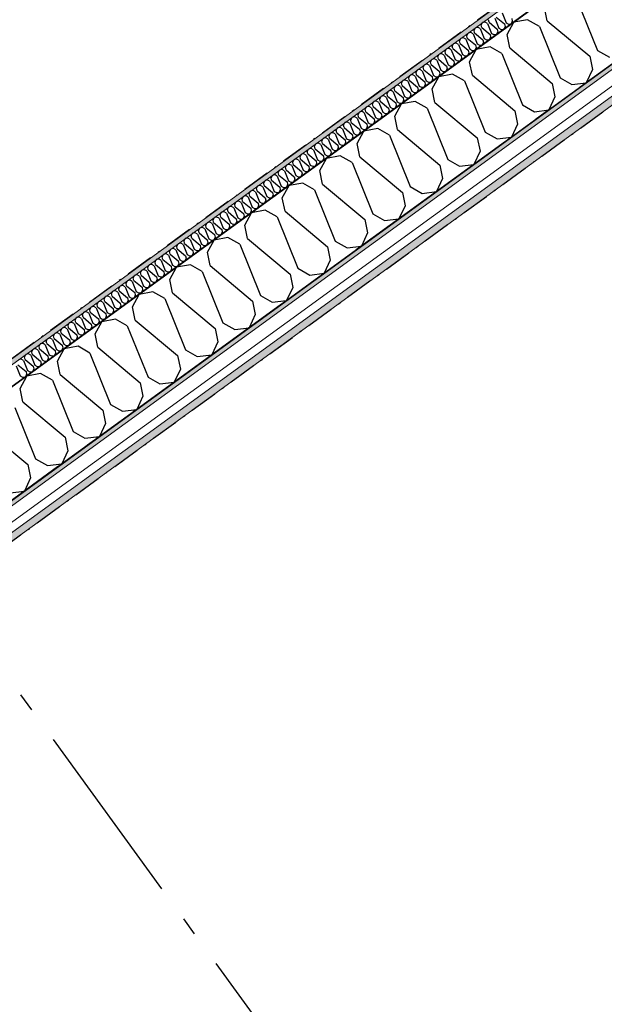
# Model space of a CAD drawing. Header units: millimetres. Extents: x -150 to 340869, y -1115 to 365939.
# Tile 133 of 193: x 327827 to 329411, y 334200 to 336868. Entities that reach past the tile are written whole.
import ezdxf
from ezdxf.enums import TextEntityAlignment as Align

# ---------------------------------------------------------------- set-up
doc = ezdxf.new("R2010")
doc.units = ezdxf.units.MM
doc.header["$LTSCALE"] = 0.5
doc.header["$MEASUREMENT"] = 0
for name, pattern in [('Akselinje', [1500, 1000, -200, 100, -200]), ('Over snittplan', [260, 150, -50, 10, -50]), ('PLINE', [0])]:
    doc.linetypes.add(name, pattern=pattern)
for name, color, linetype in [('232- Ikke-bærende yttervegger (Skravur)(Nye konstruksjoner)', 7, 'Continuous'), ('232- Ikke-bærende yttervegger(Nye konstruksjoner)', 7, 'Continuous'), ('255- Gulvoverflate(Nye konstruksjoner)', 7, 'Continuous'), ('82-- Modullinjer(Nye konstruksjoner)', 7, 'Continuous'), ('842-M___1_50 Målsetting bygning(Nye konstruksjoner)', 7, 'Continuous')]:
    doc.layers.add(name, color=color, linetype=linetype)
doc.layers.add('235- Utvendig kledning og overflate(Nye konstruksjoner)', color=7, linetype='Continuous', lineweight=0)
doc.layers.add('236- Innvendig kledning og overflate(Nye konstruksjoner)', color=7, linetype='Continuous', lineweight=0)
doc.styles.add('GENERATED_STYLE_2', font='arial.ttf')
doc.styles.add('GENERATED_STYLE_4', font='arial.ttf')
doc.dimstyles.new('GENERATED_STYLE__3', dxfattribs={"dimtxt": 100, "dimasz": 95, "dimexe": 0.18, "dimexo": 0.0625, "dimgap": 0, "dimtad": 1, "dimdec": 0, "dimzin": 0, "dimdsep": 46, "dimtxsty": 'GENERATED_STYLE_2', "dimblk": 'ARROWHEAD_6', "dimblk1": 'ARROWHEAD_6', "dimblk2": 'ARROWHEAD_6', "dimcen": 0.09, "dimse1": 1, "dimse2": 1, "dimclrd": 256, "dimclre": 256, "dimclrt": 256, "dimadec": 1, "dimazin": 0, "dimtfac": 1, "dimtdec": 4, "dimtmove": 0, "dimatfit": 3, "dimfxl": 1, "dimtolj": 1, "dimtzin": 0, "dimarcsym": 0})
pattern_1 = [(0, (0, 0), (0, 43.30127), [0, -25]), (0, (12.5, 21.65), (0, 43.30127), [0, -25])]

# ---------------------------------------------------------------- blocks, each defined once
blk = doc.blocks.new('*X57')
at = {"layer": '232- Ikke-bærende yttervegger (Skravur)(Nye konstruksjoner)', "linetype": 'PLINE'}
for p, q in [((329099, 336860.6), (329097.6, 336867.6)), ((329114.5, 336871.8), (329125.4, 336844.9)), ((329118.6, 336874.8), (329140.9, 336856.2)), ((329134.1, 336886.1), (329145, 336859.2)), ((329160.5, 336870.5), (329161.9, 336863.5)), ((329058.3, 336839), (329061.8, 336845.5)), ((329059.7, 336832), (329058.3, 336839)), ((329069, 336846.8), (329061.8, 336845.5)), ((329075.2, 336843.3), (329069, 336846.8)), ((329075.2, 336843.3), (329086.1, 336816.4)), ((329077.9, 336853.3), (329081.4, 336859.7)), ((329079.3, 336846.3), (329077.9, 336853.3)), ((329079.3, 336846.3), (329101.6, 336827.7)), ((329088.6, 336861.1), (329081.4, 336859.7)), ((329094.9, 336857.6), (329088.6, 336861.1)), ((329094.9, 336857.6), (329105.7, 336830.6)), ((329099, 336860.6), (329121.2, 336841.9)), ((329121.2, 336841.9), (329122.7, 336834.9)), ((329125.4, 336844.9), (329131.6, 336841.4)), ((329131.6, 336841.4), (329139.1, 336842.3)), ((329142.3, 336849.2), (329139.1, 336842.3)), ((329140.9, 336856.2), (329142.3, 336849.2)), ((329145, 336859.2), (329151.2, 336855.7)), ((329151.2, 336855.7), (329158.8, 336856.6)), ((329161.9, 336863.5), (329158.8, 336856.6)), ((329019, 336810.5), (329022.5, 336816.9)), ((329029.7, 336818.3), (329022.5, 336816.9)), ((329035.9, 336814.7), (329029.7, 336818.3)), ((329035.9, 336814.7), (329046.8, 336787.8)), ((329038.6, 336824.7), (329042.1, 336831.2)), ((329040, 336817.7), (329038.6, 336824.7)), ((329040, 336817.7), (329062.3, 336799.1)), ((329049.3, 336832.5), (329042.1, 336831.2)), ((329055.6, 336829), (329049.3, 336832.5)), ((329055.6, 336829), (329066.4, 336802.1)), ((329059.7, 336832), (329081.9, 336813.4)), ((329081.9, 336813.4), (329083.4, 336806.4)), ((329086.1, 336816.4), (329092.3, 336812.9)), ((329092.3, 336812.9), (329099.8, 336813.8)), ((329103, 336820.7), (329099.8, 336813.8)), ((329101.6, 336827.7), (329103, 336820.7)), ((329105.7, 336830.6), (329111.9, 336827.1)), ((329111.9, 336827.1), (329119.5, 336828)), ((329122.7, 336834.9), (329119.5, 336828)), ((328979.7, 336781.9), (328983.2, 336788.4)), ((328990.4, 336789.7), (328983.2, 336788.4)), ((328996.6, 336786.2), (328990.4, 336789.7)), ((328996.6, 336786.2), (329007.5, 336759.3)), ((328999.3, 336796.2), (329002.9, 336802.6)), ((329000.8, 336789.2), (328999.3, 336796.2)), ((329000.8, 336789.2), (329023, 336770.6)), ((329010.1, 336804), (329002.9, 336802.6)), ((329016.3, 336800.5), (329010.1, 336804)), ((329016.3, 336800.5), (329027.1, 336773.6)), ((329020.4, 336803.5), (329019, 336810.5)), ((329020.4, 336803.5), (329042.6, 336784.8)), ((329042.6, 336784.8), (329044.1, 336777.8)), ((329046.8, 336787.8), (329053, 336784.3)), ((329053, 336784.3), (329060.5, 336785.2)), ((329063.7, 336792.1), (329060.5, 336785.2)), ((329062.3, 336799.1), (329063.7, 336792.1)), ((329066.4, 336802.1), (329072.6, 336798.6)), ((329072.6, 336798.6), (329080.2, 336799.5)), ((329083.4, 336806.4), (329080.2, 336799.5)), ((328940.4, 336753.4), (328943.9, 336759.8)), ((328951.1, 336761.2), (328943.9, 336759.8)), ((328957.3, 336757.7), (328951.1, 336761.2)), ((328960, 336767.7), (328963.6, 336774.1)), ((328961.5, 336760.7), (328960, 336767.7)), ((328961.5, 336760.7), (328983.7, 336742)), ((328970.8, 336775.5), (328963.6, 336774.1)), ((328977, 336771.9), (328970.8, 336775.5)), ((328977, 336771.9), (328987.8, 336745)), ((328981.1, 336774.9), (328979.7, 336781.9)), ((328981.1, 336774.9), (329003.4, 336756.3)), ((329007.5, 336759.3), (329013.7, 336755.8)), ((329024.4, 336763.6), (329021.2, 336756.7)), ((329023, 336770.6), (329024.4, 336763.6)), ((329027.1, 336773.6), (329033.3, 336770)), ((329033.3, 336770), (329040.9, 336770.9)), ((329044.1, 336777.8), (329040.9, 336770.9)), ((328911.8, 336732.6), (328904.6, 336731.3)), ((328918.1, 336729.1), (328911.8, 336732.6)), ((328920.8, 336739.1), (328924.3, 336745.6)), ((328922.2, 336732.1), (328920.8, 336739.1)), ((328922.2, 336732.1), (328944.4, 336713.5)), ((328931.5, 336746.9), (328924.3, 336745.6)), ((328937.7, 336743.4), (328931.5, 336746.9)), ((328937.7, 336743.4), (328948.6, 336716.5)), ((328941.8, 336746.4), (328940.4, 336753.4)), ((328941.8, 336746.4), (328964.1, 336727.7)), ((328957.3, 336757.7), (328968.2, 336730.7)), ((328985.1, 336735), (328982, 336728.1)), ((328983.7, 336742), (328985.1, 336735)), ((328987.8, 336745), (328994.1, 336741.5)), ((328994.1, 336741.5), (329001.6, 336742.4)), ((329004.8, 336749.3), (329001.6, 336742.4)), ((329003.4, 336756.3), (329004.8, 336749.3)), ((329013.7, 336755.8), (329021.2, 336756.7)), ((328881.5, 336710.6), (328885, 336717)), ((328882.9, 336703.6), (328881.5, 336710.6)), ((328892.2, 336718.4), (328885, 336717)), ((328898.4, 336714.8), (328892.2, 336718.4)), ((328898.4, 336714.8), (328909.3, 336687.9)), ((328901.1, 336724.8), (328904.6, 336731.3)), ((328902.5, 336717.8), (328901.1, 336724.8)), ((328902.5, 336717.8), (328924.8, 336699.2)), ((328918.1, 336729.1), (328928.9, 336702.2)), ((328945.9, 336706.5), (328942.7, 336699.6)), ((328944.4, 336713.5), (328945.9, 336706.5)), ((328948.6, 336716.5), (328954.8, 336713)), ((328954.8, 336713), (328962.3, 336713.9)), ((328965.5, 336720.7), (328962.3, 336713.9)), ((328964.1, 336727.7), (328965.5, 336720.7)), ((328968.2, 336730.7), (328974.4, 336727.2)), ((328974.4, 336727.2), (328982, 336728.1)), ((328842.2, 336682), (328845.7, 336688.5)), ((328843.6, 336675), (328842.2, 336682)), ((328852.9, 336689.8), (328845.7, 336688.5)), ((328859.1, 336686.3), (328852.9, 336689.8)), ((328859.1, 336686.3), (328870, 336659.4)), ((328861.8, 336696.3), (328865.3, 336702.7)), ((328863.3, 336689.3), (328861.8, 336696.3)), ((328863.3, 336689.3), (328885.5, 336670.7)), ((328872.6, 336704.1), (328865.3, 336702.7)), ((328878.8, 336700.6), (328872.6, 336704.1)), ((328878.8, 336700.6), (328889.6, 336673.7)), ((328882.9, 336703.6), (328905.1, 336684.9)), ((328905.1, 336684.9), (328906.6, 336677.9)), ((328909.3, 336687.9), (328915.5, 336684.4)), ((328915.5, 336684.4), (328923, 336685.3)), ((328926.2, 336692.2), (328923, 336685.3)), ((328924.8, 336699.2), (328926.2, 336692.2)), ((328928.9, 336702.2), (328935.1, 336698.7)), ((328935.1, 336698.7), (328942.7, 336699.6)), ((328802.9, 336653.5), (328806.4, 336659.9)), ((328804.3, 336646.5), (328802.9, 336653.5)), ((328813.6, 336661.3), (328806.4, 336659.9)), ((328819.8, 336657.8), (328813.6, 336661.3)), ((328819.8, 336657.8), (328830.7, 336630.8)), ((328822.5, 336667.8), (328826.1, 336674.2)), ((328824, 336660.8), (328822.5, 336667.8)), ((328824, 336660.8), (328846.2, 336642.1)), ((328833.3, 336675.5), (328826.1, 336674.2)), ((328839.5, 336672), (328833.3, 336675.5)), ((328839.5, 336672), (328850.3, 336645.1)), ((328843.6, 336675), (328865.9, 336656.4)), ((328865.9, 336656.4), (328867.3, 336649.4)), ((328870, 336659.4), (328876.2, 336655.9)), ((328876.2, 336655.9), (328883.7, 336656.8)), ((328886.9, 336663.7), (328883.7, 336656.8)), ((328885.5, 336670.7), (328886.9, 336663.7)), ((328889.6, 336673.7), (328895.8, 336670.1)), ((328895.8, 336670.1), (328903.4, 336671)), ((328906.6, 336677.9), (328903.4, 336671)), ((328763.6, 336624.9), (328767.1, 336631.4)), ((328765, 336617.9), (328763.6, 336624.9)), ((328774.3, 336632.7), (328767.1, 336631.4)), ((328780.5, 336629.2), (328774.3, 336632.7)), ((328780.5, 336629.2), (328791.4, 336602.3)), ((328783.2, 336639.2), (328786.8, 336645.6)), ((328784.7, 336632.2), (328783.2, 336639.2)), ((328784.7, 336632.2), (328806.9, 336613.6)), ((328794, 336647), (328786.8, 336645.6)), ((328800.2, 336643.5), (328794, 336647)), ((328800.2, 336643.5), (328811, 336616.6)), ((328804.3, 336646.5), (328826.6, 336627.8)), ((328826.6, 336627.8), (328828, 336620.8)), ((328830.7, 336630.8), (328836.9, 336627.3)), ((328836.9, 336627.3), (328844.4, 336628.2)), ((328847.6, 336635.1), (328844.4, 336628.2)), ((328846.2, 336642.1), (328847.6, 336635.1)), ((328850.3, 336645.1), (328856.6, 336641.6)), ((328856.6, 336641.6), (328864.1, 336642.5)), ((328867.3, 336649.4), (328864.1, 336642.5)), ((328724.3, 336596.4), (328727.8, 336602.8)), ((328735, 336604.2), (328727.8, 336602.8)), ((328741.3, 336600.7), (328735, 336604.2)), ((328741.3, 336600.7), (328752.1, 336573.8)), ((328744, 336610.7), (328747.5, 336617.1)), ((328745.4, 336603.7), (328744, 336610.7)), ((328745.4, 336603.7), (328767.6, 336585)), ((328754.7, 336618.5), (328747.5, 336617.1)), ((328760.9, 336614.9), (328754.7, 336618.5)), ((328760.9, 336614.9), (328771.8, 336588)), ((328765, 336617.9), (328787.3, 336599.3)), ((328787.3, 336599.3), (328788.7, 336592.3)), ((328791.4, 336602.3), (328797.6, 336598.8)), ((328797.6, 336598.8), (328805.2, 336599.7)), ((328808.3, 336606.6), (328805.2, 336599.7)), ((328806.9, 336613.6), (328808.3, 336606.6)), ((328811, 336616.6), (328817.3, 336613)), ((328817.3, 336613), (328824.8, 336613.9)), ((328828, 336620.8), (328824.8, 336613.9)), ((328685, 336567.8), (328688.5, 336574.3)), ((328695.8, 336575.6), (328688.5, 336574.3)), ((328702, 336572.1), (328695.8, 336575.6)), ((328702, 336572.1), (328712.8, 336545.2)), ((328704.7, 336582.1), (328708.2, 336588.6)), ((328706.1, 336575.1), (328704.7, 336582.1)), ((328706.1, 336575.1), (328728.3, 336556.5)), ((328715.4, 336589.9), (328708.2, 336588.6)), ((328721.6, 336586.4), (328715.4, 336589.9)), ((328721.6, 336586.4), (328732.5, 336559.5)), ((328725.7, 336589.4), (328724.3, 336596.4)), ((328725.7, 336589.4), (328748, 336570.8)), ((328752.1, 336573.8), (328758.3, 336570.2)), ((328769.1, 336578), (328765.9, 336571.1)), ((328767.6, 336585), (328769.1, 336578)), ((328771.8, 336588), (328778, 336584.5)), ((328778, 336584.5), (328785.5, 336585.4)), ((328788.7, 336592.3), (328785.5, 336585.4)), ((328645.7, 336539.3), (328649.3, 336545.7)), ((328656.5, 336547.1), (328649.3, 336545.7)), ((328662.7, 336543.6), (328656.5, 336547.1)), ((328665.4, 336553.6), (328668.9, 336560)), ((328666.8, 336546.6), (328665.4, 336553.6)), ((328666.8, 336546.6), (328689.1, 336527.9)), ((328676.1, 336561.4), (328668.9, 336560)), ((328682.3, 336557.9), (328676.1, 336561.4)), ((328682.3, 336557.9), (328693.2, 336530.9)), ((328686.5, 336560.8), (328685, 336567.8)), ((328686.5, 336560.8), (328708.7, 336542.2)), ((328712.8, 336545.2), (328719, 336541.7)), ((328729.8, 336549.5), (328726.6, 336542.6)), ((328728.3, 336556.5), (328729.8, 336549.5)), ((328732.5, 336559.5), (328738.7, 336556)), ((328738.7, 336556), (328746.2, 336556.9)), ((328749.4, 336563.8), (328746.2, 336556.9)), ((328748, 336570.8), (328749.4, 336563.8)), ((328758.3, 336570.2), (328765.9, 336571.1)), ((328617.2, 336518.6), (328610, 336517.2)), ((328623.4, 336515), (328617.2, 336518.6)), ((328626.1, 336525), (328629.6, 336531.5)), ((328627.5, 336518), (328626.1, 336525)), ((328627.5, 336518), (328649.8, 336499.4)), ((328636.8, 336532.8), (328629.6, 336531.5)), ((328643, 336529.3), (328636.8, 336532.8)), ((328643, 336529.3), (328653.9, 336502.4)), ((328647.2, 336532.3), (328645.7, 336539.3)), ((328647.2, 336532.3), (328669.4, 336513.7)), ((328662.7, 336543.6), (328673.5, 336516.7)), ((328690.5, 336520.9), (328687.3, 336514)), ((328689.1, 336527.9), (328690.5, 336520.9)), ((328693.2, 336530.9), (328699.4, 336527.4)), ((328699.4, 336527.4), (328706.9, 336528.3)), ((328710.1, 336535.2), (328706.9, 336528.3)), ((328708.7, 336542.2), (328710.1, 336535.2)), ((328719, 336541.7), (328726.6, 336542.6)), ((328586.8, 336496.5), (328590.3, 336502.9)), ((328588.2, 336489.5), (328586.8, 336496.5)), ((328597.5, 336504.3), (328590.3, 336502.9)), ((328603.8, 336500.8), (328597.5, 336504.3)), ((328603.8, 336500.8), (328614.6, 336473.8)), ((328606.5, 336510.8), (328610, 336517.2)), ((328607.9, 336503.8), (328606.5, 336510.8)), ((328607.9, 336503.8), (328630.1, 336485.1)), ((328623.4, 336515), (328634.3, 336488.1)), ((328651.2, 336492.4), (328648, 336485.5)), ((328649.8, 336499.4), (328651.2, 336492.4)), ((328653.9, 336502.4), (328660.1, 336498.9)), ((328660.1, 336498.9), (328667.7, 336499.8)), ((328670.8, 336506.7), (328667.7, 336499.8)), ((328669.4, 336513.7), (328670.8, 336506.7)), ((328673.5, 336516.7), (328679.8, 336513.1)), ((328679.8, 336513.1), (328687.3, 336514)), ((328547.5, 336467.9), (328551, 336474.4)), ((328548.9, 336460.9), (328547.5, 336467.9)), ((328558.2, 336475.7), (328551, 336474.4)), ((328564.5, 336472.2), (328558.2, 336475.7)), ((328564.5, 336472.2), (328575.3, 336445.3)), ((328567.2, 336482.2), (328570.7, 336488.7)), ((328568.6, 336475.2), (328567.2, 336482.2)), ((328568.6, 336475.2), (328590.8, 336456.6)), ((328577.9, 336490), (328570.7, 336488.7)), ((328584.1, 336486.5), (328577.9, 336490)), ((328584.1, 336486.5), (328595, 336459.6)), ((328588.2, 336489.5), (328610.5, 336470.8)), ((328610.5, 336470.8), (328611.9, 336463.8)), ((328614.6, 336473.8), (328620.8, 336470.3)), ((328620.8, 336470.3), (328628.4, 336471.2)), ((328631.6, 336478.1), (328628.4, 336471.2)), ((328630.1, 336485.1), (328631.6, 336478.1)), ((328634.3, 336488.1), (328640.5, 336484.6)), ((328640.5, 336484.6), (328648, 336485.5)), ((328508.2, 336439.4), (328511.8, 336445.8)), ((328509.7, 336432.4), (328508.2, 336439.4)), ((328519, 336447.2), (328511.8, 336445.8)), ((328525.2, 336443.7), (328519, 336447.2)), ((328525.2, 336443.7), (328536, 336416.8)), ((328527.9, 336453.7), (328531.4, 336460.1)), ((328529.3, 336446.7), (328527.9, 336453.7)), ((328529.3, 336446.7), (328551.5, 336428)), ((328538.6, 336461.5), (328531.4, 336460.1)), ((328544.8, 336457.9), (328538.6, 336461.5)), ((328544.8, 336457.9), (328555.7, 336431)), ((328548.9, 336460.9), (328571.2, 336442.3)), ((328571.2, 336442.3), (328572.6, 336435.3)), ((328575.3, 336445.3), (328581.5, 336441.8)), ((328581.5, 336441.8), (328589.1, 336442.7)), ((328592.3, 336449.6), (328589.1, 336442.7)), ((328590.8, 336456.6), (328592.3, 336449.6)), ((328595, 336459.6), (328601.2, 336456.1)), ((328601.2, 336456.1), (328608.7, 336457)), ((328611.9, 336463.8), (328608.7, 336457)), ((328468.9, 336410.9), (328472.5, 336417.3)), ((328479.7, 336418.6), (328472.5, 336417.3)), ((328485.9, 336415.1), (328479.7, 336418.6)), ((328485.9, 336415.1), (328496.7, 336388.2)), ((328488.6, 336425.1), (328492.1, 336431.6)), ((328490, 336418.1), (328488.6, 336425.1)), ((328490, 336418.1), (328512.3, 336399.5)), ((328499.3, 336432.9), (328492.1, 336431.6)), ((328505.5, 336429.4), (328499.3, 336432.9)), ((328505.5, 336429.4), (328516.4, 336402.5)), ((328509.7, 336432.4), (328531.9, 336413.8)), ((328531.9, 336413.8), (328533.3, 336406.8)), ((328536, 336416.8), (328542.2, 336413.2)), ((328542.2, 336413.2), (328549.8, 336414.1)), ((328553, 336421), (328549.8, 336414.1)), ((328551.5, 336428), (328553, 336421)), ((328555.7, 336431), (328561.9, 336427.5)), ((328561.9, 336427.5), (328569.4, 336428.4)), ((328572.6, 336435.3), (328569.4, 336428.4)), ((328429.7, 336382.3), (328433.2, 336388.7)), ((328440.4, 336390.1), (328433.2, 336388.7)), ((328446.6, 336386.6), (328440.4, 336390.1)), ((328446.6, 336386.6), (328457.5, 336359.7)), ((328449.3, 336396.6), (328452.8, 336403)), ((328450.7, 336389.6), (328449.3, 336396.6)), ((328450.7, 336389.6), (328473, 336370.9)), ((328460, 336404.4), (328452.8, 336403)), ((328466.2, 336400.9), (328460, 336404.4)), ((328466.2, 336400.9), (328477.1, 336373.9)), ((328470.4, 336403.9), (328468.9, 336410.9)), ((328470.4, 336403.9), (328492.6, 336385.2)), ((328492.6, 336385.2), (328494, 336378.2)), ((328496.7, 336388.2), (328503, 336384.7)), ((328503, 336384.7), (328510.5, 336385.6)), ((328513.7, 336392.5), (328510.5, 336385.6)), ((328512.3, 336399.5), (328513.7, 336392.5)), ((328516.4, 336402.5), (328522.6, 336399)), ((328522.6, 336399), (328530.1, 336399.9)), ((328533.3, 336406.8), (328530.1, 336399.9)), ((328390.4, 336353.8), (328393.9, 336360.2)), ((328401.1, 336361.6), (328393.9, 336360.2)), ((328407.3, 336358), (328401.1, 336361.6)), ((328407.3, 336358), (328418.2, 336331.1)), ((328410, 336368), (328413.5, 336374.5)), ((328411.4, 336361), (328410, 336368)), ((328411.4, 336361), (328433.7, 336342.4)), ((328420.7, 336375.8), (328413.5, 336374.5)), ((328427, 336372.3), (328420.7, 336375.8)), ((328427, 336372.3), (328437.8, 336345.4)), ((328431.1, 336375.3), (328429.7, 336382.3)), ((328431.1, 336375.3), (328453.3, 336356.7)), ((328457.5, 336359.7), (328463.7, 336356.1)), ((328474.4, 336363.9), (328471.2, 336357.1)), ((328473, 336370.9), (328474.4, 336363.9)), ((328477.1, 336373.9), (328483.3, 336370.4)), ((328483.3, 336370.4), (328490.9, 336371.3)), ((328494, 336378.2), (328490.9, 336371.3)), ((328351.1, 336325.2), (328354.6, 336331.7)), ((328361.8, 336333), (328354.6, 336331.7)), ((328368, 336329.5), (328361.8, 336333)), ((328370.7, 336339.5), (328374.2, 336345.9)), ((328372.2, 336332.5), (328370.7, 336339.5)), ((328372.2, 336332.5), (328394.4, 336313.9)), ((328381.5, 336347.3), (328374.2, 336345.9)), ((328387.7, 336343.8), (328381.5, 336347.3)), ((328387.7, 336343.8), (328398.5, 336316.9)), ((328391.8, 336346.8), (328390.4, 336353.8)), ((328391.8, 336346.8), (328414, 336328.1)), ((328435.1, 336335.4), (328431.9, 336328.5)), ((328433.7, 336342.4), (328435.1, 336335.4)), ((328437.8, 336345.4), (328444, 336341.9)), ((328444, 336341.9), (328451.6, 336342.8)), ((328454.8, 336349.7), (328451.6, 336342.8)), ((328453.3, 336356.7), (328454.8, 336349.7)), ((328463.7, 336356.1), (328471.2, 336357.1)), ((328331.4, 336310.9), (328335, 336317.4)), ((328332.9, 336303.9), (328331.4, 336310.9)), ((328342.2, 336318.7), (328335, 336317.4)), ((328348.4, 336315.2), (328342.2, 336318.7)), ((328348.4, 336315.2), (328359.2, 336288.3)), ((328352.5, 336318.2), (328351.1, 336325.2)), ((328352.5, 336318.2), (328374.8, 336299.6)), ((328368, 336329.5), (328378.9, 336302.6)), ((328395.8, 336306.9), (328392.6, 336300)), ((328394.4, 336313.9), (328395.8, 336306.9)), ((328398.5, 336316.9), (328404.7, 336313.3)), ((328404.7, 336313.3), (328412.3, 336314.2)), ((328415.5, 336321.1), (328412.3, 336314.2)), ((328414, 336328.1), (328415.5, 336321.1)), ((328418.2, 336331.1), (328424.4, 336327.6)), ((328424.4, 336327.6), (328431.9, 336328.5)), ((328292.1, 336282.4), (328295.7, 336288.8)), ((328293.6, 336275.4), (328292.1, 336282.4)), ((328302.9, 336290.2), (328295.7, 336288.8)), ((328309.1, 336286.7), (328302.9, 336290.2)), ((328309.1, 336286.7), (328319.9, 336259.8)), ((328311.8, 336296.7), (328315.3, 336303.1)), ((328313.2, 336289.7), (328311.8, 336296.7)), ((328313.2, 336289.7), (328335.5, 336271)), ((328322.5, 336304.5), (328315.3, 336303.1)), ((328328.7, 336301), (328322.5, 336304.5)), ((328328.7, 336301), (328339.6, 336274)), ((328332.9, 336303.9), (328355.1, 336285.3)), ((328356.5, 336278.3), (328353.3, 336271.4)), ((328355.1, 336285.3), (328356.5, 336278.3)), ((328359.2, 336288.3), (328365.5, 336284.8)), ((328365.5, 336284.8), (328373, 336285.7)), ((328376.2, 336292.6), (328373, 336285.7)), ((328374.8, 336299.6), (328376.2, 336292.6)), ((328378.9, 336302.6), (328385.1, 336299.1)), ((328385.1, 336299.1), (328392.6, 336300)), ((328252.9, 336253.9), (328256.4, 336260.3)), ((328254.3, 336246.9), (328252.9, 336253.9)), ((328263.6, 336261.7), (328256.4, 336260.3)), ((328269.8, 336258.1), (328263.6, 336261.7)), ((328269.8, 336258.1), (328280.7, 336231.2)), ((328272.5, 336268.1), (328276, 336274.6)), ((328273.9, 336261.1), (328272.5, 336268.1)), ((328273.9, 336261.1), (328296.2, 336242.5)), ((328283.2, 336275.9), (328276, 336274.6)), ((328289.4, 336272.4), (328283.2, 336275.9)), ((328289.4, 336272.4), (328300.3, 336245.5)), ((328293.6, 336275.4), (328315.8, 336256.8)), ((328315.8, 336256.8), (328317.3, 336249.8)), ((328319.9, 336259.8), (328326.2, 336256.2)), ((328326.2, 336256.2), (328333.7, 336257.1)), ((328336.9, 336264), (328333.7, 336257.1)), ((328335.5, 336271), (328336.9, 336264)), ((328339.6, 336274), (328345.8, 336270.5)), ((328345.8, 336270.5), (328353.3, 336271.4)), ((328213.6, 336225.3), (328217.1, 336231.8)), ((328215, 336218.3), (328213.6, 336225.3)), ((328224.3, 336233.1), (328217.1, 336231.8)), ((328230.5, 336229.6), (328224.3, 336233.1)), ((328230.5, 336229.6), (328241.4, 336202.7)), ((328233.2, 336239.6), (328236.7, 336246)), ((328234.6, 336232.6), (328233.2, 336239.6)), ((328234.6, 336232.6), (328256.9, 336213.9)), ((328243.9, 336247.4), (328236.7, 336246)), ((328250.2, 336243.9), (328243.9, 336247.4)), ((328250.2, 336243.9), (328261, 336216.9)), ((328254.3, 336246.9), (328276.5, 336228.2)), ((328276.5, 336228.2), (328278, 336221.2)), ((328280.7, 336231.2), (328286.9, 336227.7)), ((328286.9, 336227.7), (328294.4, 336228.6)), ((328297.6, 336235.5), (328294.4, 336228.6)), ((328296.2, 336242.5), (328297.6, 336235.5)), ((328300.3, 336245.5), (328306.5, 336242)), ((328306.5, 336242), (328314.1, 336242.9)), ((328317.3, 336249.8), (328314.1, 336242.9)), ((328174.3, 336196.8), (328177.8, 336203.2)), ((328185, 336204.6), (328177.8, 336203.2)), ((328191.2, 336201), (328185, 336204.6)), ((328191.2, 336201), (328202.1, 336174.1)), ((328193.9, 336211), (328197.4, 336217.5)), ((328195.4, 336204), (328193.9, 336211)), ((328195.4, 336204), (328217.6, 336185.4)), ((328204.7, 336218.8), (328197.4, 336217.5)), ((328210.9, 336215.3), (328204.7, 336218.8)), ((328210.9, 336215.3), (328221.7, 336188.4)), ((328215, 336218.3), (328237.2, 336199.7)), ((328237.2, 336199.7), (328238.7, 336192.7)), ((328241.4, 336202.7), (328247.6, 336199.2)), ((328247.6, 336199.2), (328255.1, 336200.1)), ((328258.3, 336206.9), (328255.1, 336200.1)), ((328256.9, 336213.9), (328258.3, 336206.9)), ((328261, 336216.9), (328267.2, 336213.4)), ((328267.2, 336213.4), (328274.8, 336214.3)), ((328278, 336221.2), (328274.8, 336214.3)), ((328135, 336168.2), (328138.5, 336174.7)), ((328145.7, 336176), (328138.5, 336174.7)), ((328151.9, 336172.5), (328145.7, 336176)), ((328151.9, 336172.5), (328162.8, 336145.6)), ((328154.6, 336182.5), (328158.2, 336188.9)), ((328156.1, 336175.5), (328154.6, 336182.5)), ((328156.1, 336175.5), (328178.3, 336156.9)), ((328165.4, 336190.3), (328158.2, 336188.9)), ((328171.6, 336186.8), (328165.4, 336190.3)), ((328171.6, 336186.8), (328182.4, 336159.9)), ((328175.7, 336189.8), (328174.3, 336196.8)), ((328175.7, 336189.8), (328198, 336171.1)), ((328202.1, 336174.1), (328208.3, 336170.6)), ((328208.3, 336170.6), (328215.8, 336171.5)), ((328219, 336178.4), (328215.8, 336171.5)), ((328217.6, 336185.4), (328219, 336178.4)), ((328221.7, 336188.4), (328227.9, 336184.9)), ((328227.9, 336184.9), (328235.5, 336185.8)), ((328238.7, 336192.7), (328235.5, 336185.8)), ((328095.7, 336139.7), (328099.2, 336146.1)), ((328106.4, 336147.5), (328099.2, 336146.1)), ((328112.7, 336144), (328106.4, 336147.5)), ((328115.4, 336154), (328118.9, 336160.4)), ((328116.8, 336147), (328115.4, 336154)), ((328116.8, 336147), (328139, 336128.3)), ((328126.1, 336161.8), (328118.9, 336160.4)), ((328132.3, 336158.2), (328126.1, 336161.8)), ((328132.3, 336158.2), (328143.2, 336131.3)), ((328136.4, 336161.2), (328135, 336168.2)), ((328136.4, 336161.2), (328158.7, 336142.6)), ((328162.8, 336145.6), (328169, 336142.1)), ((328179.7, 336149.9), (328176.6, 336143)), ((328178.3, 336156.9), (328179.7, 336149.9)), ((328182.4, 336159.9), (328188.7, 336156.3)), ((328188.7, 336156.3), (328196.2, 336157.2)), ((328199.4, 336164.1), (328196.2, 336157.2)), ((328198, 336171.1), (328199.4, 336164.1)), ((328067.2, 336118.9), (328059.9, 336117.6)), ((328073.4, 336115.4), (328067.2, 336118.9)), ((328076.1, 336125.4), (328079.6, 336131.8)), ((328077.5, 336118.4), (328076.1, 336125.4)), ((328077.5, 336118.4), (328099.7, 336099.8)), ((328086.8, 336133.2), (328079.6, 336131.8)), ((328093, 336129.7), (328086.8, 336133.2)), ((328093, 336129.7), (328103.9, 336102.8)), ((328097.1, 336132.7), (328095.7, 336139.7)), ((328097.1, 336132.7), (328119.4, 336114)), ((328112.7, 336144), (328123.5, 336117)), ((328140.5, 336121.3), (328137.3, 336114.4)), ((328139, 336128.3), (328140.5, 336121.3)), ((328143.2, 336131.3), (328149.4, 336127.8)), ((328149.4, 336127.8), (328156.9, 336128.7)), ((328160.1, 336135.6), (328156.9, 336128.7)), ((328158.7, 336142.6), (328160.1, 336135.6)), ((328169, 336142.1), (328176.6, 336143)), ((328036.8, 336096.9), (328040.3, 336103.3)), ((328038.2, 336089.9), (328036.8, 336096.9)), ((328047.5, 336104.7), (328040.3, 336103.3)), ((328053.7, 336101.1), (328047.5, 336104.7)), ((328053.7, 336101.1), (328064.6, 336074.2)), ((328056.4, 336111.1), (328059.9, 336117.6)), ((328057.8, 336104.1), (328056.4, 336111.1)), ((328057.8, 336104.1), (328080.1, 336085.5)), ((328073.4, 336115.4), (328084.2, 336088.5)), ((328101.2, 336092.8), (328098, 336085.9)), ((328099.7, 336099.8), (328101.2, 336092.8)), ((328103.9, 336102.8), (328110.1, 336099.2)), ((328110.1, 336099.2), (328117.6, 336100.2)), ((328120.8, 336107), (328117.6, 336100.2)), ((328119.4, 336114), (328120.8, 336107)), ((328123.5, 336117), (328129.7, 336113.5)), ((328129.7, 336113.5), (328137.3, 336114.4)), ((327997.5, 336068.3), (328001, 336074.8)), ((327998.9, 336061.3), (327997.5, 336068.3)), ((328008.2, 336076.1), (328001, 336074.8)), ((328014.4, 336072.6), (328008.2, 336076.1)), ((328014.4, 336072.6), (328025.3, 336045.7)), ((328017.1, 336082.6), (328020.7, 336089)), ((328018.6, 336075.6), (328017.1, 336082.6)), ((328018.6, 336075.6), (328040.8, 336057)), ((328027.9, 336090.4), (328020.7, 336089)), ((328034.1, 336086.9), (328027.9, 336090.4)), ((328034.1, 336086.9), (328044.9, 336060)), ((328038.2, 336089.9), (328060.5, 336071.2)), ((328060.5, 336071.2), (328061.9, 336064.2)), ((328064.6, 336074.2), (328070.8, 336070.7)), ((328070.8, 336070.7), (328078.3, 336071.6)), ((328081.5, 336078.5), (328078.3, 336071.6)), ((328080.1, 336085.5), (328081.5, 336078.5)), ((328084.2, 336088.5), (328090.4, 336085)), ((328090.4, 336085), (328098, 336085.9)), ((327958.2, 336039.8), (327961.7, 336046.2)), ((327959.6, 336032.8), (327958.2, 336039.8)), ((327968.9, 336047.6), (327961.7, 336046.2)), ((327975.1, 336044.1), (327968.9, 336047.6)), ((327975.1, 336044.1), (327986, 336017.1)), ((327977.8, 336054.1), (327981.4, 336060.5)), ((327979.3, 336047.1), (327977.8, 336054.1)), ((327979.3, 336047.1), (328001.5, 336028.4)), ((327988.6, 336061.8), (327981.4, 336060.5)), ((327994.8, 336058.3), (327988.6, 336061.8)), ((327994.8, 336058.3), (328005.6, 336031.4)), ((327998.9, 336061.3), (328021.2, 336042.7)), ((328021.2, 336042.7), (328022.6, 336035.7)), ((328025.3, 336045.7), (328031.5, 336042.2)), ((328031.5, 336042.2), (328039, 336043.1)), ((328042.2, 336050), (328039, 336043.1)), ((328040.8, 336057), (328042.2, 336050)), ((328044.9, 336060), (328051.1, 336056.4)), ((328051.1, 336056.4), (328058.7, 336057.3)), ((328061.9, 336064.2), (328058.7, 336057.3)), ((327918.9, 336011.2), (327922.4, 336017.7)), ((327920.3, 336004.2), (327918.9, 336011.2)), ((327929.6, 336019), (327922.4, 336017.7)), ((327935.9, 336015.5), (327929.6, 336019)), ((327935.9, 336015.5), (327946.7, 335988.6)), ((327938.6, 336025.5), (327942.1, 336031.9)), ((327940, 336018.5), (327938.6, 336025.5)), ((327940, 336018.5), (327962.2, 335999.9)), ((327949.3, 336033.3), (327942.1, 336031.9)), ((327955.5, 336029.8), (327949.3, 336033.3)), ((327955.5, 336029.8), (327966.4, 336002.9)), ((327959.6, 336032.8), (327981.9, 336014.1)), ((327981.9, 336014.1), (327983.3, 336007.1)), ((327986, 336017.1), (327992.2, 336013.6)), ((327992.2, 336013.6), (327999.8, 336014.5)), ((328002.9, 336021.4), (327999.8, 336014.5)), ((328001.5, 336028.4), (328002.9, 336021.4)), ((328005.6, 336031.4), (328011.9, 336027.9)), ((328011.9, 336027.9), (328019.4, 336028.8)), ((328022.6, 336035.7), (328019.4, 336028.8)), ((327879.6, 335982.7), (327883.1, 335989.1)), ((327890.4, 335990.5), (327883.1, 335989.1)), ((327896.6, 335987), (327890.4, 335990.5)), ((327896.6, 335987), (327907.4, 335960)), ((327899.3, 335997), (327902.8, 336003.4)), ((327900.7, 335990), (327899.3, 335997)), ((327900.7, 335990), (327922.9, 335971.3)), ((327910, 336004.8), (327902.8, 336003.4)), ((327916.2, 336001.2), (327910, 336004.8)), ((327916.2, 336001.2), (327927.1, 335974.3)), ((327920.3, 336004.2), (327942.6, 335985.6)), ((327942.6, 335985.6), (327944, 335978.6)), ((327946.7, 335988.6), (327952.9, 335985.1)), ((327952.9, 335985.1), (327960.5, 335986)), ((327963.7, 335992.9), (327960.5, 335986)), ((327962.2, 335999.9), (327963.7, 335992.9)), ((327966.4, 336002.9), (327972.6, 335999.3)), ((327972.6, 335999.3), (327980.1, 336000.2)), ((327983.3, 336007.1), (327980.1, 336000.2)), ((327840.3, 335954.1), (327843.9, 335960.6)), ((327851.1, 335961.9), (327843.9, 335960.6)), ((327857.3, 335958.4), (327851.1, 335961.9)), ((327857.3, 335958.4), (327868.1, 335931.5)), ((327860, 335968.4), (327863.5, 335974.9)), ((327861.4, 335961.4), (327860, 335968.4)), ((327861.4, 335961.4), (327883.7, 335942.8)), ((327870.7, 335976.2), (327863.5, 335974.9)), ((327876.9, 335972.7), (327870.7, 335976.2)), ((327876.9, 335972.7), (327887.8, 335945.8)), ((327881.1, 335975.7), (327879.6, 335982.7)), ((327881.1, 335975.7), (327903.3, 335957)), ((327907.4, 335960), (327913.6, 335956.5)), ((327924.4, 335964.3), (327921.2, 335957.4)), ((327922.9, 335971.3), (327924.4, 335964.3)), ((327927.1, 335974.3), (327933.3, 335970.8)), ((327933.3, 335970.8), (327940.8, 335971.7)), ((327944, 335978.6), (327940.8, 335971.7)), ((327822.1, 335932.9), (327844.4, 335914.2)), ((327831.4, 335947.7), (327824.2, 335946.3)), ((327837.6, 335944.1), (327831.4, 335947.7)), ((327837.6, 335944.1), (327848.5, 335917.2)), ((327841.8, 335947.1), (327840.3, 335954.1)), ((327841.8, 335947.1), (327864, 335928.5)), ((327868.1, 335931.5), (327874.4, 335928)), ((327885.1, 335935.8), (327881.9, 335928.9)), ((327883.7, 335942.8), (327885.1, 335935.8)), ((327887.8, 335945.8), (327894, 335942.3)), ((327894, 335942.3), (327901.5, 335943.2)), ((327904.7, 335950), (327901.5, 335943.2)), ((327903.3, 335957), (327904.7, 335950)), ((327913.6, 335956.5), (327921.2, 335957.4)), ((327818, 335929.9), (327828.9, 335903)), ((327845.8, 335907.2), (327842.6, 335900.3)), ((327844.4, 335914.2), (327845.8, 335907.2)), ((327848.5, 335917.2), (327854.7, 335913.7)), ((327854.7, 335913.7), (327862.2, 335914.6)), ((327865.4, 335921.5), (327862.2, 335914.6)), ((327864, 335928.5), (327865.4, 335921.5)), ((327874.4, 335928), (327881.9, 335928.9)), ((327828.9, 335903), (327835.1, 335899.4)), ((327835.1, 335899.4), (327842.6, 335900.3))]:
    blk.add_line(p, q, dxfattribs=at)
blk = doc.blocks.new('*X60')
at = {"layer": '232- Ikke-bærende yttervegger (Skravur)(Nye konstruksjoner)', "linetype": 'PLINE'}
for p, q in [((329336.7, 336923.1), (329392.8, 336784)), ((329256.6, 336864.8), (329249.2, 336901)), ((329203.1, 336867.5), (329165.9, 336860.5)), ((329235.2, 336849.4), (329203.1, 336867.5)), ((329256.6, 336864.8), (329371.5, 336768.5)), ((329147.7, 336827.3), (329165.9, 336860.5)), ((329235.2, 336849.4), (329291.3, 336710.3)), ((329155.1, 336791.1), (329147.7, 336827.3)), ((329046.2, 336753.5), (329064.4, 336786.8)), ((329101.6, 336793.8), (329064.4, 336786.8)), ((329133.8, 336775.6), (329101.6, 336793.8)), ((329155.1, 336791.1), (329270, 336694.8)), ((329133.8, 336775.6), (329189.8, 336636.5)), ((329371.5, 336768.5), (329378.9, 336732.4)), ((329392.8, 336784), (329424.9, 336765.8)), ((329053.6, 336717.4), (329046.2, 336753.5)), ((329378.9, 336732.4), (329362.4, 336696.8)), ((328944.7, 336679.8), (328962.9, 336713)), ((329000.1, 336720.1), (328962.9, 336713)), ((329032.3, 336701.9), (329000.1, 336720.1)), ((329053.6, 336717.4), (329168.5, 336621)), ((329291.3, 336710.3), (329323.4, 336692.1)), ((328952.1, 336643.6), (328944.7, 336679.8)), ((329032.3, 336701.9), (329088.3, 336562.8)), ((329270, 336694.8), (329277.4, 336658.6)), ((329323.4, 336692.1), (329362.4, 336696.8)), ((329277.4, 336658.6), (329260.9, 336623)), ((328843.2, 336606.1), (328861.4, 336639.3)), ((328898.7, 336646.3), (328861.4, 336639.3)), ((328930.8, 336628.1), (328898.7, 336646.3)), ((328930.8, 336628.1), (328986.9, 336489.1)), ((328952.1, 336643.6), (329067, 336547.3)), ((329189.8, 336636.5), (329222, 336618.3)), ((328850.6, 336569.9), (328843.2, 336606.1)), ((329168.5, 336621), (329175.9, 336584.9)), ((329222, 336618.3), (329260.9, 336623)), ((328797.2, 336572.6), (328759.9, 336565.6)), ((328829.3, 336554.4), (328797.2, 336572.6)), ((329175.9, 336584.9), (329159.4, 336549.3)), ((328741.7, 336532.3), (328759.9, 336565.6)), ((328829.3, 336554.4), (328885.4, 336415.3)), ((328850.6, 336569.9), (328965.5, 336473.6)), ((329067, 336547.3), (329074.4, 336511.1)), ((329088.3, 336562.8), (329120.5, 336544.6)), ((329120.5, 336544.6), (329159.4, 336549.3)), ((328749.1, 336496.1), (328741.7, 336532.3)), ((328640.2, 336458.6), (328658.4, 336491.8)), ((328695.7, 336498.8), (328658.4, 336491.8)), ((328727.8, 336480.7), (328695.7, 336498.8)), ((328749.1, 336496.1), (328864, 336399.8)), ((329074.4, 336511.1), (329057.9, 336475.5)), ((328727.8, 336480.7), (328783.9, 336341.6)), ((328965.5, 336473.6), (328972.9, 336437.4)), ((328986.9, 336489.1), (329019, 336470.9)), ((329019, 336470.9), (329057.9, 336475.5)), ((328647.6, 336422.4), (328640.2, 336458.6)), ((328538.7, 336384.8), (328556.9, 336418.1)), ((328594.2, 336425.1), (328556.9, 336418.1)), ((328626.3, 336406.9), (328594.2, 336425.1)), ((328647.6, 336422.4), (328762.5, 336326.1)), ((328885.4, 336415.3), (328917.5, 336397.1)), ((328972.9, 336437.4), (328956.4, 336401.8)), ((328546.1, 336348.7), (328538.7, 336384.8)), ((328626.3, 336406.9), (328682.4, 336267.8)), ((328864, 336399.8), (328871.4, 336363.7)), ((328917.5, 336397.1), (328956.4, 336401.8)), ((328871.4, 336363.7), (328854.9, 336328.1)), ((328437.2, 336311.1), (328455.4, 336344.3)), ((328492.7, 336351.4), (328455.4, 336344.3)), ((328524.8, 336333.2), (328492.7, 336351.4)), ((328524.8, 336333.2), (328580.9, 336194.1)), ((328546.1, 336348.7), (328661, 336252.4)), ((328783.9, 336341.6), (328816, 336323.4)), ((328444.6, 336274.9), (328437.2, 336311.1)), ((328762.5, 336326.1), (328769.9, 336289.9)), ((328816, 336323.4), (328854.9, 336328.1)), ((328769.9, 336289.9), (328753.4, 336254.3)), ((328335.7, 336237.4), (328353.9, 336270.6)), ((328391.2, 336277.6), (328353.9, 336270.6)), ((328423.3, 336259.4), (328391.2, 336277.6)), ((328423.3, 336259.4), (328479.4, 336120.4)), ((328444.6, 336274.9), (328559.6, 336178.6)), ((328661, 336252.4), (328668.4, 336216.2)), ((328682.4, 336267.8), (328714.5, 336249.7)), ((328714.5, 336249.7), (328753.4, 336254.3)), ((328343.1, 336201.2), (328335.7, 336237.4)), ((328289.7, 336203.9), (328252.4, 336196.9)), ((328321.8, 336185.7), (328289.7, 336203.9)), ((328343.1, 336201.2), (328458.1, 336104.9)), ((328668.4, 336216.2), (328651.9, 336180.6)), ((328234.3, 336163.6), (328252.4, 336196.9)), ((328321.8, 336185.7), (328377.9, 336046.6)), ((328559.6, 336178.6), (328566.9, 336142.4)), ((328580.9, 336194.1), (328613, 336175.9)), ((328613, 336175.9), (328651.9, 336180.6)), ((328241.6, 336127.4), (328234.3, 336163.6)), ((328132.8, 336089.9), (328150.9, 336123.1)), ((328188.2, 336130.1), (328150.9, 336123.1)), ((328220.3, 336112), (328188.2, 336130.1)), ((328241.6, 336127.4), (328356.6, 336031.1)), ((328479.4, 336120.4), (328511.5, 336102.2)), ((328566.9, 336142.4), (328550.5, 336106.8)), ((328220.3, 336112), (328276.4, 335972.9)), ((328458.1, 336104.9), (328465.4, 336068.7)), ((328511.5, 336102.2), (328550.5, 336106.8)), ((328140.1, 336053.7), (328132.8, 336089.9)), ((328465.4, 336068.7), (328449, 336033.1)), ((328031.3, 336016.1), (328049.5, 336049.4)), ((328086.7, 336056.4), (328049.5, 336049.4)), ((328118.8, 336038.2), (328086.7, 336056.4)), ((328118.8, 336038.2), (328174.9, 335899.1)), ((328140.1, 336053.7), (328255.1, 335957.4)), ((328377.9, 336046.6), (328410, 336028.4)), ((328038.6, 335980), (328031.3, 336016.1)), ((328356.6, 336031.1), (328363.9, 335995)), ((328410, 336028.4), (328449, 336033.1)), ((328363.9, 335995), (328347.5, 335959.4)), ((327929.8, 335942.4), (327948, 335975.6)), ((327985.2, 335982.7), (327948, 335975.6)), ((328017.3, 335964.5), (327985.2, 335982.7)), ((328017.3, 335964.5), (328073.4, 335825.4)), ((328038.6, 335980), (328153.6, 335883.7)), ((328276.4, 335972.9), (328308.5, 335954.7)), ((328308.5, 335954.7), (328347.5, 335959.4)), ((327937.2, 335906.2), (327929.8, 335942.4)), ((328255.1, 335957.4), (328262.5, 335921.2)), ((327883.7, 335908.9), (327846.5, 335901.9)), ((327915.8, 335890.7), (327883.7, 335908.9)), ((327937.2, 335906.2), (328052.1, 335809.9)), ((328262.5, 335921.2), (328246, 335885.6)), ((327828.3, 335868.7), (327846.5, 335901.9)), ((327915.8, 335890.7), (327971.9, 335751.7)), ((328153.6, 335883.7), (328161, 335847.5)), ((328174.9, 335899.1), (328207, 335881)), ((328207, 335881), (328246, 335885.6)), ((327835.7, 335832.5), (327828.3, 335868.7)), ((327835.7, 335832.5), (327950.6, 335736.2)), ((328073.4, 335825.4), (328105.5, 335807.2)), ((328161, 335847.5), (328144.5, 335811.9)), ((327814.3, 335817), (327870.4, 335677.9)), ((328052.1, 335809.9), (328059.5, 335773.7)), ((328105.5, 335807.2), (328144.5, 335811.9)), ((328059.5, 335773.7), (328043, 335738.1)), ((327734.2, 335758.8), (327849.1, 335662.4)), ((327971.9, 335751.7), (328004, 335733.5)), ((327950.6, 335736.2), (327958, 335700)), ((328004, 335733.5), (328043, 335738.1)), ((327958, 335700), (327941.5, 335664.4)), ((327870.4, 335677.9), (327902.5, 335659.7)), ((327849.1, 335662.4), (327856.5, 335626.3)), ((327902.5, 335659.7), (327941.5, 335664.4)), ((327856.5, 335626.3), (327840, 335590.7)), ((327801, 335586), (327840, 335590.7))]:
    blk.add_line(p, q, dxfattribs=at)
blk = doc.blocks.new('Standard grid marker[17]', base_point=(340226.8, 344590.2))
at = {"layer": '82-- Modullinjer(Nye konstruksjoner)', "linetype": 'Akselinje'}
blk.add_line((340065, 344472.7), (321745.9, 331163), dxfattribs=at)
at = {"layer": '82-- Modullinjer(Nye konstruksjoner)', "style": 'GENERATED_STYLE_4'}
for tag, p in [('AC_MarkerText_1_0', (340327.9, 344717.4)), ('AC_MarkerText_1_1', (321483, 331025.7))]:
    blk.add_attdef(tag, text='', height=100, rotation=360, dxfattribs=at).set_placement(p, align=Align.TOP_CENTER)
blk = doc.blocks.new('Standard grid marker[28]', base_point=(329212, 333137.4))
at = {"layer": '82-- Modullinjer(Nye konstruksjoner)', "linetype": 'Akselinje'}
blk.add_line((329094.4, 333299.3), (321580.1, 343641.9), dxfattribs=at)
at = {"layer": '82-- Modullinjer(Nye konstruksjoner)', "style": 'GENERATED_STYLE_4'}
blk.add_attdef('AC_MarkerText_1', text='', height=100, rotation=360, dxfattribs=at).set_placement((329285.5, 333089.4), align=Align.TOP_CENTER)
blk = doc.blocks.new('*D138')
at = {"layer": '842-M___1_50 Målsetting bygning(Nye konstruksjoner)', "linetype": 'PLINE'}
for p, q in [((334726, 337746.4), (334748.1, 337886.1)), ((334737, 337816.2), (328976.9, 333631.2)), ((328921.8, 333707.1), (329032, 333555.4)), ((328965.8, 333561.4), (328987.9, 333701.1)), ((328976.9, 333631.2), (327520.6, 332573.2))]:
    blk.add_line(p, q, dxfattribs=at)
at = {"layer": '842-M___1_50 Målsetting bygning(Nye konstruksjoner)', "insert": (331706.4, 335639.1), "char_height": 100, "attachment_point": 7, "rotation": 36, "style": 'GENERATED_STYLE_2'}
blk.add_mtext('\\A1;{\\pql;\\fArial|b0|i0|c0|p0;\\W1.000000;7\xa0120}', dxfattribs=at)
blk = doc.blocks.new('ARROWHEAD_6')
at = {"linetype": 'Continuous'}
for p, q in [((-0.5, -0.5), (0.5, 0.5)), ((0, 0), (-1, 0))]:
    blk.add_line(p, q, dxfattribs=at)
blk = doc.blocks.new('*D140')
at = {"layer": '842-M___1_50 Målsetting bygning(Nye konstruksjoner)', "linetype": 'PLINE'}
for p, q in [((336762.4, 338584.4), (336652.1, 338736)), ((336696.2, 338590.4), (336718.3, 338730)), ((336707.2, 338660.2), (336767.9, 338704.3)), ((327727.2, 332135.8), (336707.2, 338660.2)), ((327782.3, 332060), (327672.1, 332211.6)), ((327738.2, 332205.6), (327716.1, 332066)), ((327666.5, 332091.7), (327727.2, 332135.8))]:
    blk.add_line(p, q, dxfattribs=at)
at = {"layer": '842-M___1_50 Målsetting bygning(Nye konstruksjoner)', "insert": (332039.9, 335293.9), "char_height": 100, "attachment_point": 7, "rotation": 36, "style": 'GENERATED_STYLE_2'}
blk.add_mtext('\\A1;{\\pql;\\fArial|b0|i0|c0|p0;\\W1.000000;11\xa0100}', dxfattribs=at)

msp = doc.modelspace()

# ---------------------------------------------------------------- hatches: boundary and pattern name
at = {"layer": '232- Ikke-bærende yttervegger (Skravur)(Nye konstruksjoner)', "linetype": 'Continuous'}
msp.add_hatch(color=256, dxfattribs=at).paths.add_polyline_path([(334682.7, 340870), (326251.2, 334744.1), (326251.8, 334743.3), (334683.3, 340869.2)])
h = msp.add_hatch(dxfattribs=at)
h.set_pattern_fill('Prikker_tett', color=256, style=0, pattern_type=2)
h.set_pattern_definition(pattern_1)
h.paths.add_polyline_path([(334597.5, 340883.5), (326264.7, 334829.3), (326272.3, 334818.8), (334605.2, 340873)])
h = msp.add_hatch(dxfattribs=at)
h.set_pattern_fill('Prikker_tett', color=256, style=0, pattern_type=2)
h.set_pattern_definition(pattern_1)
h.paths.add_polyline_path([(326196.1, 334396.3), (326203.1, 334386.6), (335037.6, 340805.2), (335030.5, 340814.9)])
h = msp.add_hatch(dxfattribs=at)
h.set_pattern_fill('Skrålinjer_2', color=256, style=0, pattern_type=2)
h.set_pattern_definition([(81, (0, 0), (-79.015067, 12.514757), [80, 0])])
h.paths.add_polyline_path([(335129.7, 340799.2), (326180.4, 334297.1), (326191.5, 334281.7), (335140.9, 340783.8)])

# ---------------------------------------------------------------- linework, layer by layer
at = {"layer": '232- Ikke-bærende yttervegger(Nye konstruksjoner)', "linetype": 'PLINE'}
for p, q in [((334684.1, 340869.8), (326251, 334742.7)), ((334682.7, 340870), (326251.2, 334744.1)), ((326396.7, 334542.1), (334829.9, 340669.1))]:
    msp.add_line(p, q, dxfattribs=at)
at = {"layer": '232- Ikke-bærende yttervegger(Nye konstruksjoner)', "linetype": 'Over snittplan', "flags": 128}
for points in [[(334597.5, 340883.5), (326264.7, 334829.3)], [(326191.5, 334281.7), (335140.9, 340783.8)]]:
    msp.add_lwpolyline(points, dxfattribs=at)
at = {"layer": '235- Utvendig kledning og overflate(Nye konstruksjoner)', "linetype": 'PLINE'}
for p, q in [((326203.1, 334386.6), (335037.6, 340805.2)), ((326199, 334310.6), (335111.1, 340785.7)), ((326214.6, 334350.4), (335068.5, 340783.1))]:
    msp.add_line(p, q, dxfattribs=at)
at = {"layer": '235- Utvendig kledning og overflate(Nye konstruksjoner)', "linetype": 'PLINE', "flags": 128}
msp.add_lwpolyline([(326176.2, 334270.6), (335156.2, 340795)], dxfattribs=at)
at = {"layer": '236- Innvendig kledning og overflate(Nye konstruksjoner)', "linetype": 'PLINE'}
msp.add_line((334615.7, 340880.6), (326261.8, 334811.1), dxfattribs=at)
at = {"layer": '236- Innvendig kledning og overflate(Nye konstruksjoner)', "linetype": 'PLINE', "flags": 128}
msp.add_lwpolyline([(334597.5, 340883.5), (326264.7, 334829.3)], dxfattribs=at)
at = {"layer": '255- Gulvoverflate(Nye konstruksjoner)', "linetype": 'PLINE', "flags": 128}
msp.add_lwpolyline([(308450.9, 354357.8), (312050.9, 354357.8), (325191, 354357.8), (332914.5, 343727.4), (335030.5, 340814.9), (326196.1, 334396.3), (323365.9, 338291.7), (321018.9, 341522.1), (319627, 343437.8), (314670.9, 343437.8), (308450.9, 343437.8), (308450.9, 349447.8), (312260.9, 349447.8), (312260.9, 352047.8), (308450.9, 352047.8)], close=True, dxfattribs=at)
msp.add_lwpolyline([(308450.9, 354357.8), (312050.9, 354357.8), (325191, 354357.8), (332914.5, 343727.4), (335030.5, 340814.9), (326196.1, 334396.3), (323365.9, 338291.7), (321018.9, 341522.1), (319627, 343437.8), (314670.9, 343437.8), (308450.9, 343437.8), (308450.9, 349447.8), (312260.9, 349447.8), (312260.9, 352047.8), (308450.9, 352047.8)], close=True, dxfattribs=at)

# ---------------------------------------------------------------- block references
at = {"layer": '232- Ikke-bærende yttervegger(Nye konstruksjoner)'}
for name in ['*X57', '*X60']:
    msp.add_blockref(name, (0, 0), dxfattribs=at)
at = {"layer": '82-- Modullinjer(Nye konstruksjoner)', "linetype": 'PLINE'}
for name, p in [('Standard grid marker[17]', (340226.8, 344590.2)), ('Standard grid marker[28]', (329212, 333137.4))]:
    msp.add_blockref(name, p, dxfattribs=at)

# ---------------------------------------------------------------- dimensions: what is measured, and where the dimension line sits
at = {"layer": '842-M___1_50 Målsetting bygning(Nye konstruksjoner)', "linetype": 'Continuous'}
for base, p1, p2, angle, picture, middle in [((336707.2, 338660.2), (325788.8, 334803.8), (334768.9, 341328.2), 36, '*D140', (332180.1, 335457.5)), ((328976.9, 333631.2), (335220.5, 337150.8), (329460.4, 332965.8), 216, '*D138', (331815.8, 335780.3))]:
    dim = msp.add_linear_dim(base=base, p1=p1, p2=p2, angle=angle, dimstyle='GENERATED_STYLE__3', dxfattribs=at)
    dim.commit()
    dim.dimension.update_dxf_attribs({"geometry": picture, "text_midpoint": middle, "dimtype": 160, "text_rotation": 36})

doc.saveas('drawing.dxf')
